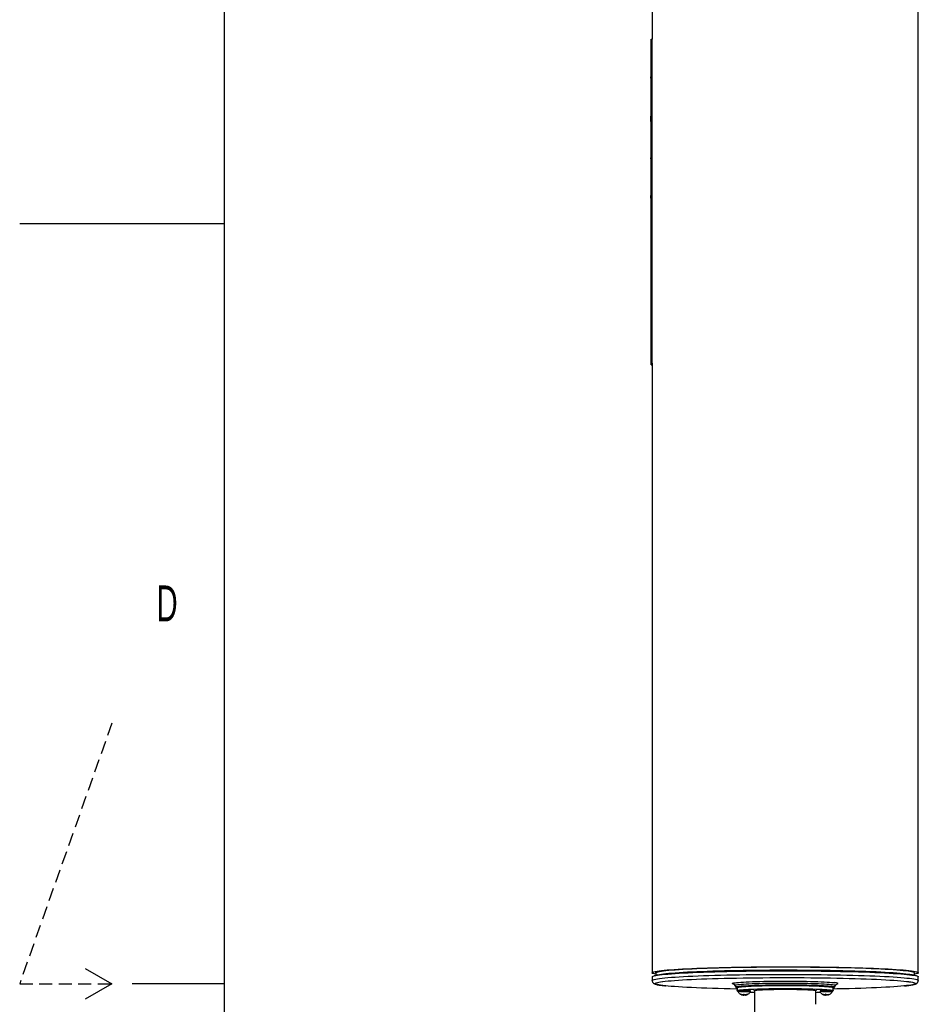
# Model space of a CAD drawing. Extents: x 0 to 8410, y 0 to 5940.
# Tile 38 of 161: x 0 to 878, y 2950 to 3912. Entities that reach past the tile are written whole.
import ezdxf

# ---------------------------------------------------------------- set-up
doc = ezdxf.new("R2010")
doc.units = 0
doc.header["$LTSCALE"] = 10
doc.linetypes.add('HIDDEN', pattern=[1.905, 1.27, -0.635])
doc.layers.get('0').update_dxf_attribs({"linetype": 'CONTINUOUS'})
doc.styles.add('SLDTEXTSTYLE0', font='TXT', dxfattribs={"width": 0.605})

msp = doc.modelspace()

# ---------------------------------------------------------------- linework, layer by layer
at = {"color": 7, "linetype": 'CONTINUOUS'}
for p, q in [((200, 100), (200, 5840)), ((617.648026, 4008.630564), (617.648026, 3892.463734)), ((877.648016, 2980.701496), (877.648016, 4008.630564)), ((616.448005, 3888.126661), (616.648039, 3888.126661)), ((616.448005, 3888.126661), (616.448005, 3882.058908)), ((616.648039, 3892.463734), (617.648026, 3892.463734)), ((616.648039, 3577.79174), (616.648039, 3892.463734)), ((617.648026, 3577.79174), (617.648026, 3892.463734)), ((616.448005, 3882.058908), (616.648039, 3882.058908)), ((616.448005, 3882.058908), (616.448005, 3855.839779)), ((616.648039, 3854.30174), (616.423031, 3854.30174)), ((616.448005, 3855.839779), (616.648039, 3855.839779)), ((616.448005, 3854.407598), (616.448005, 3855.839779)), ((616.448005, 3853.59626), (616.648039, 3853.59626)), ((616.448005, 3834.106733), (616.648039, 3834.106733)), ((616.423031, 3817.608406), (616.648039, 3817.608406)), ((616.448005, 3817.631533), (616.648039, 3817.631533)), ((616.448005, 3812.32362), (616.448005, 3817.456533)), ((616.448005, 3812.307646), (616.648039, 3812.307646)), ((616.448005, 3811.216404), (616.448005, 3808.003713)), ((616.448005, 3808.003713), (616.648039, 3808.003713)), ((616.448005, 3808.003713), (616.448005, 3800.463964)), ((616.448005, 3800.463964), (616.648039, 3800.463964)), ((616.448005, 3797.574093), (616.648039, 3797.574093)), ((616.448005, 3787.624409), (616.648039, 3787.624409)), ((616.448005, 3787.624409), (616.448005, 3784.313251)), ((616.448005, 3784.313251), (616.448005, 3776.781132)), ((616.448005, 3784.313251), (616.648039, 3784.313251)), ((616.448005, 3776.781132), (616.648039, 3776.781132)), ((616.448005, 3775.632908), (616.448005, 3776.781132)), ((616.448005, 3775.632908), (616.648039, 3775.632908)), ((616.448005, 3775.632908), (616.448005, 3769.565393)), ((616.448005, 3769.565393), (616.648039, 3769.565393)), ((616.448005, 3769.565393), (616.448005, 3762.033274)), ((616.448005, 3762.033274), (616.648039, 3762.033274)), ((616.448005, 3762.033274), (616.448005, 3751.164247)), ((616.448005, 3751.164247), (616.648039, 3751.164247)), ((616.448005, 3751.164247), (616.448005, 3747.362663)), ((616.448005, 3747.362663), (616.448005, 3739.838411)), ((616.448005, 3747.362663), (616.648039, 3747.362663)), ((616.448005, 3739.838411), (616.648039, 3739.838411)), ((616.448005, 3737.148334), (616.448005, 3739.838411)), ((616.448005, 3737.148334), (616.648039, 3737.148334)), ((616.448005, 3737.148334), (616.448005, 3731.080582)), ((616.448005, 3731.080582), (616.648039, 3731.080582)), ((616.448005, 3731.080582), (616.448005, 3720.842649)), ((0, 3712.5), (200, 3712.5)), ((616.423031, 3702.127745), (616.648039, 3702.127745)), ((616.423031, 3698.080351), (616.448005, 3698.080351)), ((616.448005, 3702.159216), (616.648039, 3702.159216)), ((616.448005, 3698.663761), (616.648039, 3698.663761)), ((616.448005, 3698.663761), (616.448005, 3692.596008)), ((616.448005, 3692.596008), (616.648039, 3692.596008)), ((616.448005, 3692.596008), (616.448005, 3675.650884)), ((616.423031, 3662.942936), (616.648039, 3662.942936)), ((616.448005, 3662.95581), (616.648039, 3662.95581)), ((616.448005, 3662.605812), (616.448005, 3662.375976)), ((616.448005, 3662.375976), (616.648039, 3662.375976)), ((616.448005, 3662.375976), (616.448005, 3660.433342)), ((616.448005, 3660.433342), (616.648039, 3660.433342)), ((616.448005, 3660.433342), (616.448005, 3658.482363)), ((616.448005, 3658.482363), (616.648039, 3658.482363)), ((616.448005, 3658.482363), (616.448005, 3650.441696)), ((616.448005, 3653.485348), (616.423031, 3653.485348)), ((616.448005, 3650.441696), (616.648039, 3650.441696)), ((616.448005, 3650.441696), (616.448005, 3644.902756)), ((616.423031, 3637.702276), (616.448005, 3637.702276)), ((616.448005, 3642.235567), (616.648039, 3642.235567)), ((616.448005, 3640.024235), (616.648039, 3640.024235)), ((616.448005, 3640.024235), (616.448005, 3636.422207)), ((616.448005, 3636.422207), (616.448005, 3631.06065)), ((616.448005, 3631.06065), (616.448005, 3621.971418)), ((616.448005, 3631.06065), (616.648039, 3631.06065)), ((616.448005, 3621.971418), (616.648039, 3621.971418)), ((616.448005, 3602.080633), (616.648039, 3602.080633)), ((616.423031, 3579.994013), (616.648039, 3579.994013)), ((616.448005, 3580.009748), (616.648039, 3580.009748)), ((616.648039, 3574.370672), (616.648039, 3577.79174)), ((616.648039, 3577.79174), (617.648026, 3577.79174)), ((617.648026, 3576.081087), (617.648026, 3577.79174)), ((616.648039, 3574.370672), (617.648026, 3574.370672)), ((617.648026, 3576.081087), (617.648026, 2980.701496)), ((64.019238, 2985), (90, 2970)), ((617.648026, 2976.700832), (617.648026, 2973.209311)), ((623.244544, 2978.685905), (619.549414, 2977.71125)), ((621.397992, 2980.701496), (621.397992, 2978.198816)), ((875.746643, 2977.71125), (872.051498, 2978.685905)), ((873.89802, 2978.198816), (873.89802, 2980.701496)), ((877.648016, 2973.209311), (877.648016, 2976.700832)), ((90, 2970), (64.019238, 2955)), ((200, 2970), (110, 2970)), ((698.599001, 2968.436171), (699.389567, 2966.745784)), ((700.64803, 2966.216614), (700.64803, 2963.219692)), ((701.648017, 2963.219692), (701.648017, 2962.220718)), ((713.648012, 2962.220718), (713.648012, 2963.219692)), ((717.64802, 2963.443925), (717.64802, 2940.921952)), ((777.648022, 2949.911048), (777.648022, 2963.443925)), ((781.64803, 2963.219692), (781.64803, 2962.220718)), ((793.648025, 2962.220718), (793.648025, 2963.219692)), ((794.648012, 2963.219692), (794.648012, 2966.216614)), ((795.906474, 2966.745784), (796.697041, 2968.436171)), ((705.382963, 2959.052135), (705.382963, 2959.263255)), ((709.913065, 2959.501316), (709.913065, 2959.116151)), ((785.382976, 2959.052135), (785.382976, 2959.263255)), ((789.913078, 2959.501316), (789.913078, 2959.116151))]:
    msp.add_line(p, q, dxfattribs=at)
at = {"color": 8, "linetype": 'CONTINUOUS'}
for p, q in [((616.448005, 3811.948826), (616.648039, 3811.948826)), ((616.448005, 3811.216404), (616.648039, 3811.216404)), ((616.448005, 3720.842649), (616.648039, 3720.842649)), ((616.448005, 3715.370943), (616.648039, 3715.370943)), ((616.448005, 3675.650884), (616.648039, 3675.650884)), ((616.448005, 3644.902756), (616.648039, 3644.902756)), ((616.448005, 3636.422207), (616.648039, 3636.422207)), ((795.917442, 2966.792752), (795.906474, 2966.745784)), ((796.708187, 2968.483855), (796.697279, 2968.436648))]:
    msp.add_line(p, q, dxfattribs=at)
at = {"color": 7, "linetype": 'HIDDEN'}
for p, q in [((90, 3224.571429), (0, 2970)), ((0, 2970), (90, 2970))]:
    msp.add_line(p, q, dxfattribs=at)
at = {"color": 7, "linetype": 'CONTINUOUS', "flags": 128}
for points in [[(617.648026, 2976.700832), (617.691835, 2976.854731), (618.042191, 2977.162172), (618.74189, 2977.468421), (619.789144, 2977.772643), (621.181091, 2978.073885), (622.913947, 2978.371431), (624.983063, 2978.664448), (627.382865, 2978.952219), (630.106887, 2979.23391), (633.147766, 2979.508807), (636.497309, 2979.776074), (640.146514, 2980.034997), (644.085517, 2980.285098), (648.303708, 2980.525424), (652.789732, 2980.755498), (657.53146, 2980.974604), (662.516137, 2981.182148), (667.730292, 2981.377651), (673.159917, 2981.560518), (678.790321, 2981.730391), (684.606364, 2981.886556), (690.592369, 2982.028891), (696.732184, 2982.156684), (703.009238, 2982.269933), (709.406634, 2982.368042), (715.907147, 2982.451011), (722.493222, 2982.518365), (729.147097, 2982.570102), (735.850861, 2982.605984), (742.586394, 2982.626011), (749.335607, 2982.629945), (756.08026, 2982.618024), (762.802174, 2982.59001), (769.483259, 2982.54626), (776.105454, 2982.486655), (782.650938, 2982.411434), (789.102068, 2982.320954), (795.441439, 2982.215216), (801.651975, 2982.094576), (807.716926, 2981.959512), (813.619932, 2981.810142), (819.345077, 2981.647064), (824.876984, 2981.470754), (830.200663, 2981.281449), (835.301807, 2981.079866), (840.166619, 2980.866362), (844.782045, 2980.641772), (849.135628, 2980.406453), (853.215595, 2980.161239), (857.010981, 2979.906608), (860.511532, 2979.643394), (863.707831, 2979.372193), (866.591265, 2979.093839), (869.154026, 2978.809048), (871.38926, 2978.518535), (873.290887, 2978.223135), (874.853795, 2977.923681), (876.073798, 2977.62077), (876.947572, 2977.315595), (877.472793, 2977.008631), (877.648016, 2976.700832)], [(621.397992, 2979.287555), (620.104929, 2979.554107), (618.971249, 2979.857613), (618.184408, 2980.163385), (617.746612, 2980.470588), (617.658993, 2980.778505), (617.92179, 2981.086065), (618.534287, 2981.392671), (619.494876, 2981.69749), (620.800992, 2981.999447), (622.449001, 2982.298066), (624.434551, 2982.592275), (626.752248, 2982.881476), (629.395863, 2983.164718), (632.358273, 2983.441402), (635.631462, 2983.710577), (639.206668, 2983.971764), (643.074175, 2984.22413), (647.223612, 2984.46696), (651.643773, 2984.699537), (656.322738, 2984.921505), (661.247899, 2985.132028), (666.405996, 2985.330631), (671.78311, 2985.516717), (677.364727, 2985.689809), (683.135798, 2985.84943), (689.080795, 2985.995223), (695.183715, 2986.126711), (701.428016, 2986.243655), (707.796951, 2986.345579), (714.273324, 2986.432363), (720.83964, 2986.503651), (727.478256, 2986.559321), (734.171232, 2986.599137), (740.900537, 2986.623098), (747.648021, 2986.631085)], [(621.397992, 2980.701496), (621.44204, 2980.853488), (621.793767, 2981.157114), (622.496327, 2981.459429), (623.547664, 2981.759598), (624.944916, 2982.056906), (626.684149, 2982.350399), (628.760537, 2982.639243), (631.168296, 2982.922723), (633.900692, 2983.200003), (636.950126, 2983.47037), (640.308102, 2983.732988), (643.965264, 2983.987142), (647.91139, 2984.232117), (652.135482, 2984.467317), (656.625827, 2984.692027), (661.369851, 2984.905531), (666.354319, 2985.107352), (671.565404, 2985.296895), (676.988532, 2985.473682), (682.608595, 2985.637118), (688.409945, 2985.786726), (694.376399, 2985.922267), (700.491329, 2986.043264), (706.737687, 2986.14936), (713.098069, 2986.240198), (719.554742, 2986.315657), (726.089736, 2986.375501), (732.684811, 2986.419489), (739.32158, 2986.447503), (745.981564, 2986.459543), (752.646198, 2986.45549), (759.296914, 2986.435463), (765.915146, 2986.399462), (772.482445, 2986.347486), (778.980544, 2986.279895), (785.391321, 2986.196687), (791.696896, 2986.09822), (797.879686, 2985.984613), (803.922495, 2985.856344), (809.808423, 2985.713651), (815.521141, 2985.557129), (821.044644, 2985.386898), (826.363614, 2985.203673), (831.463178, 2985.007932), (836.329123, 2984.80015), (840.947887, 2984.581043), (845.306625, 2984.350969), (849.393179, 2984.110882), (853.196134, 2983.861138), (856.704911, 2983.602692), (859.909733, 2983.33614), (862.801661, 2983.062198), (865.372648, 2982.781698), (867.615482, 2982.495477), (869.523963, 2982.204129), (871.092757, 2981.908609), (872.317483, 2981.609871), (873.194744, 2981.30839), (873.722082, 2981.00536), (873.89802, 2980.701496)], [(623.244544, 2978.685905), (623.547664, 2978.762676), (624.944916, 2979.059984), (626.684149, 2979.353477), (628.760537, 2979.642321), (631.168296, 2979.925801), (633.900692, 2980.203201), (636.950126, 2980.473449), (640.308102, 2980.736067), (643.965264, 2980.990221), (647.91139, 2981.235315), (652.135482, 2981.470396), (656.625827, 2981.695105), (661.369851, 2981.908609), (666.354319, 2982.110431), (671.565404, 2982.300093), (676.988532, 2982.476761), (682.608595, 2982.640197), (688.409945, 2982.789924), (694.376399, 2982.925464), (700.491329, 2983.046343), (706.737687, 2983.152439), (713.098069, 2983.243396), (719.554742, 2983.318736), (726.089736, 2983.378579), (732.684811, 2983.422567), (739.32158, 2983.450581), (745.981564, 2983.462622), (752.646198, 2983.458688), (759.296914, 2983.43866), (765.915146, 2983.40254), (772.482445, 2983.350684), (778.980544, 2983.282973), (785.391321, 2983.199765), (791.696896, 2983.101298), (797.879686, 2982.987692), (803.922495, 2982.859423), (809.808423, 2982.716848), (815.521141, 2982.560207), (821.044644, 2982.390096), (826.363614, 2982.206871), (831.463178, 2982.011129), (836.329123, 2981.803347), (840.947887, 2981.584122), (845.306625, 2981.354167), (849.393179, 2981.11396), (853.196134, 2980.864336), (856.704911, 2980.605771), (859.909733, 2980.339219), (862.801661, 2980.065276), (865.372648, 2979.784777), (867.615482, 2979.498555), (869.523963, 2979.207208), (871.092757, 2978.911807), (872.051498, 2978.685905)], [(747.648021, 2986.631085), (754.395505, 2986.623098), (761.12481, 2986.599137), (767.817786, 2986.559321), (774.456402, 2986.503651), (781.022718, 2986.432363), (787.49909, 2986.345579), (793.868025, 2986.243655), (800.112327, 2986.126711), (806.215247, 2985.995223), (812.160244, 2985.84943), (817.931315, 2985.689809), (823.512932, 2985.516717), (828.890046, 2985.330631), (834.048142, 2985.132028), (838.973304, 2984.921505), (843.652269, 2984.699537), (848.07243, 2984.46696), (852.221867, 2984.22413), (856.089374, 2983.971764), (859.66458, 2983.710577), (862.937769, 2983.441402), (865.900179, 2983.164718), (868.543794, 2982.881476), (870.861491, 2982.592275), (872.847041, 2982.298066), (874.495079, 2981.999447), (875.801136, 2981.69749), (876.76174, 2981.392671), (877.374267, 2981.086065), (877.637064, 2980.778505), (877.549445, 2980.470588), (877.111634, 2980.163385), (876.324808, 2979.857613), (875.191098, 2979.554107), (873.89802, 2979.287555)], [(627.915611, 2972.143938), (628.054281, 2972.1617), (630.476346, 2972.446849), (633.224984, 2972.725798), (636.292537, 2972.997715), (639.670452, 2973.261883), (643.34931, 2973.517587), (647.31889, 2973.763992), (651.568105, 2974.000623), (656.085094, 2974.226643), (660.85728, 2974.441459), (665.871402, 2974.644472), (671.113422, 2974.835088), (676.568767, 2975.012948), (682.222208, 2975.177337), (688.058039, 2975.327899), (694.059929, 2975.464274), (700.211188, 2975.585868), (706.49465, 2975.692679), (712.892821, 2975.783994), (719.387849, 2975.85993), (725.961676, 2975.920131), (732.595911, 2975.964357), (739.272138, 2975.99261), (745.97167, 2976.00465), (752.675881, 2976.000597), (759.366115, 2975.98045), (766.023656, 2975.944211), (772.629967, 2975.891997), (779.166689, 2975.823929), (785.615524, 2975.740244), (791.958561, 2975.641181), (798.178097, 2975.526978), (804.256787, 2975.397875), (810.177704, 2975.254347), (815.924337, 2975.096871), (821.480682, 2974.925687), (826.831212, 2974.741389), (831.961086, 2974.544455), (836.855938, 2974.335481), (841.50215, 2974.114944), (845.886787, 2973.883559), (849.9976, 2973.642041), (853.823146, 2973.390867), (857.352784, 2973.130872), (860.57665, 2972.862651), (863.485744, 2972.587158), (866.071989, 2972.30499), (868.159016, 2972.040345)], [(701.366802, 2971.271445), (702.1104, 2971.336414), (704.30099, 2971.504142), (706.787696, 2971.663048), (709.55353, 2971.81194), (712.579569, 2971.949984), (715.845158, 2972.076108), (719.328006, 2972.189595), (723.004302, 2972.289492), (726.84892, 2972.375204), (730.835637, 2972.446133), (734.937211, 2972.501923), (739.1256, 2972.541978), (743.372192, 2972.566058), (747.648021, 2972.574164), (751.923849, 2972.566058), (756.170442, 2972.541978), (760.358831, 2972.501923), (764.460405, 2972.446133), (768.447121, 2972.375204), (772.29174, 2972.289492), (775.968035, 2972.189595), (779.450884, 2972.076108), (782.716473, 2971.949984), (785.742512, 2971.81194), (788.508346, 2971.663048), (790.995052, 2971.504142), (793.185642, 2971.336414), (795.065155, 2971.161057), (796.072175, 2971.048643)], [(700.64803, 2964.830925), (700.211188, 2964.838912), (694.059929, 2964.960505), (688.058039, 2965.096881), (682.222208, 2965.247442), (676.568767, 2965.411832), (671.113422, 2965.589692), (665.871402, 2965.780308), (660.85728, 2965.983321), (656.085094, 2966.198136), (651.568105, 2966.424157), (647.31889, 2966.660787), (643.34931, 2966.907193), (639.670452, 2967.162897), (636.292537, 2967.427065), (633.224984, 2967.698981), (630.966684, 2967.92524)], [(700.562825, 2966.450383), (700.678816, 2966.494729), (701.376905, 2966.677834), (702.417543, 2966.857602), (703.793069, 2967.032601), (705.493292, 2967.201521), (707.505604, 2967.363169), (709.815135, 2967.516233), (712.404748, 2967.65988), (715.255281, 2967.79268), (718.345632, 2967.913796), (721.652945, 2968.022515), (725.152721, 2968.117763), (728.819033, 2968.198826), (732.62476, 2968.265344), (736.541709, 2968.316724), (740.540882, 2968.352486), (744.592687, 2968.372394), (748.667081, 2968.376448), (752.733966, 2968.364407), (756.76318, 2968.336512), (760.724922, 2968.293001), (764.589836, 2968.233992), (768.329313, 2968.160083), (771.915665, 2968.071749), (775.322368, 2967.969825), (778.524181, 2967.854788), (781.497379, 2967.727591), (784.219971, 2967.589309), (786.671808, 2967.440893), (788.834711, 2967.283298), (790.692707, 2967.117836), (792.231997, 2966.945698), (793.441226, 2966.768195), (794.311395, 2966.586639), (794.736704, 2966.448953)], [(700.64803, 2966.216614), (700.826874, 2966.403415), (701.362064, 2966.588785), (702.249517, 2966.771414), (703.482469, 2966.949751), (705.051561, 2967.122604), (706.944814, 2967.288424), (709.147861, 2967.446138), (711.643925, 2967.594554), (714.413991, 2967.732479), (717.436989, 2967.858841), (720.689943, 2967.972686), (724.148025, 2968.073179), (727.784952, 2968.159487), (731.573065, 2968.231012), (735.483518, 2968.287279), (739.486565, 2968.32781), (743.551692, 2968.352248), (747.648021, 2968.360354), (751.74435, 2968.352248), (755.809476, 2968.32781), (759.812524, 2968.287279), (763.722976, 2968.231012), (767.51109, 2968.159487), (771.148016, 2968.073179), (774.606099, 2967.972686), (777.859052, 2967.858841), (780.882051, 2967.732479), (783.652117, 2967.594554), (786.148181, 2967.446138), (788.351228, 2967.288424), (790.24448, 2967.122604), (791.813573, 2966.949751), (793.046524, 2966.771414), (793.933978, 2966.588785), (794.469168, 2966.403415), (794.648012, 2966.216614)], [(700.64803, 2963.219692), (700.826874, 2963.406493), (701.362064, 2963.591983), (702.249517, 2963.774492), (703.482469, 2963.952948), (705.051561, 2964.125683), (706.944814, 2964.291622), (709.147861, 2964.449336), (711.643925, 2964.597632), (714.413991, 2964.735557), (717.436989, 2964.861919), (720.689943, 2964.975764), (724.148025, 2965.076258), (727.784952, 2965.162565), (731.573065, 2965.23421), (735.483518, 2965.290477), (739.486565, 2965.330889), (743.551692, 2965.355326), (747.648021, 2965.363433), (751.74435, 2965.355326), (755.809476, 2965.330889), (759.812524, 2965.290477), (763.722976, 2965.23421), (767.51109, 2965.162565), (771.148016, 2965.076258), (774.606099, 2964.975764), (777.859052, 2964.861919), (780.882051, 2964.735557), (783.652117, 2964.597632), (786.148181, 2964.449336), (788.351228, 2964.291622), (790.24448, 2964.125683), (791.813573, 2963.952948), (793.046524, 2963.774492), (793.933978, 2963.591983), (794.469168, 2963.406493), (794.648012, 2963.219692), (794.469168, 2963.032891), (793.933978, 2962.847401), (793.679585, 2962.786724)], [(703.922977, 2962.435295), (705.209752, 2962.470819), (706.649741, 2962.490608), (708.152434, 2962.493469), (709.623446, 2962.479164), (710.970333, 2962.448646), (712.108453, 2962.403824), (712.966343, 2962.347438), (713.490029, 2962.283065), (713.646641, 2962.214877), (713.646015, 2962.213685)], [(717.248013, 2963.219692), (717.426231, 2963.369657), (717.958769, 2963.517715), (718.839368, 2963.662435), (720.057716, 2963.80191), (721.599569, 2963.93459), (723.446807, 2964.058806), (725.577762, 2964.173247), (727.967491, 2964.276482), (730.58792, 2964.36732), (733.408412, 2964.444806), (736.395826, 2964.507868), (739.515146, 2964.55579), (742.729863, 2964.588096), (746.002188, 2964.604308), (749.293854, 2964.604308), (752.566179, 2964.588096), (755.780896, 2964.55579), (758.900216, 2964.507868), (761.88763, 2964.444806), (764.708122, 2964.36732), (767.328551, 2964.276482), (769.71828, 2964.173247), (771.849235, 2964.058806), (773.696473, 2963.93459), (775.238325, 2963.80191), (776.456674, 2963.662435), (777.337273, 2963.517715), (777.869811, 2963.369657), (778.048029, 2963.219692), (777.869811, 2963.069727), (777.648022, 2962.995459)], [(717.64802, 2962.995459), (717.426231, 2963.069727), (717.248013, 2963.219692)], [(783.92299, 2962.435295), (785.209765, 2962.470819), (786.649724, 2962.490608), (788.152447, 2962.493469), (789.623459, 2962.479164), (790.970346, 2962.448646), (792.108467, 2962.403824), (792.966326, 2962.347438), (793.490043, 2962.283065), (793.646654, 2962.214877), (793.646028, 2962.213685)], [(863.945504, 2967.884828), (863.485744, 2967.837622), (860.57665, 2967.562129), (857.352784, 2967.293908), (853.823146, 2967.033913), (849.9976, 2966.782739), (845.886787, 2966.541221), (841.50215, 2966.309835), (836.855938, 2966.089298), (831.961086, 2965.880324), (826.831212, 2965.68339), (821.480682, 2965.499093), (815.924337, 2965.327908), (810.177704, 2965.170433), (804.256787, 2965.026905), (798.178097, 2964.89792), (794.648012, 2964.830925)]]:
    msp.add_lwpolyline(points, dxfattribs=at)
at = {"color": 8, "linetype": 'CONTINUOUS', "flags": 128}
for points in [[(617.648026, 2973.209669), (617.691835, 2973.363211), (618.042191, 2973.670651), (618.74189, 2973.9769), (619.789144, 2974.281003), (621.181091, 2974.582245), (622.913947, 2974.879791), (624.983063, 2975.172927), (627.382865, 2975.460698), (630.106887, 2975.74239), (633.147766, 2976.017167), (636.497309, 2976.284553), (640.146514, 2976.543476), (644.085517, 2976.793458), (648.303708, 2977.033903), (652.789732, 2977.263858), (657.53146, 2977.482964), (662.516137, 2977.690627), (667.730292, 2977.88613), (673.159917, 2978.068997), (678.790321, 2978.238751), (684.606364, 2978.395035), (690.592369, 2978.537251), (696.732184, 2978.665163), (703.009238, 2978.778412), (709.406634, 2978.876521), (715.907147, 2978.959491), (722.493222, 2979.026844), (729.147097, 2979.078581), (735.850861, 2979.114463), (742.586394, 2979.134371), (749.335607, 2979.138424), (756.08026, 2979.126384), (762.802174, 2979.098489), (769.483259, 2979.05462), (776.105454, 2978.995134), (782.650938, 2978.919913), (789.102068, 2978.829314), (795.441439, 2978.723575), (801.651975, 2978.603055), (807.716926, 2978.467872), (813.619932, 2978.318621), (819.345077, 2978.155543), (824.876984, 2977.979113), (830.200663, 2977.789928), (835.301807, 2977.588226), (840.166619, 2977.374842), (844.782045, 2977.150251), (849.135628, 2976.914932), (853.215595, 2976.669719), (857.010981, 2976.415088), (860.511532, 2976.151873), (863.707831, 2975.880672), (866.591265, 2975.602319), (869.154026, 2975.317528), (871.38926, 2975.027015), (873.290887, 2974.731614), (874.853795, 2974.432041), (876.073798, 2974.129249), (876.947572, 2973.823954), (877.472793, 2973.516991), (877.648016, 2973.209311)], [(630.966684, 2967.92524), (630.476346, 2967.977931), (628.054281, 2968.263079), (625.965556, 2968.553712), (624.215981, 2968.848993), (622.810444, 2969.14797), (621.752819, 2969.449927), (621.046146, 2969.754149), (620.692273, 2970.059444), (620.692273, 2970.365335), (621.046146, 2970.67075), (621.752819, 2970.974852), (622.810444, 2971.27681), (624.215981, 2971.575906), (625.965556, 2971.871068), (627.915611, 2972.143938)], [(868.159016, 2972.040345), (868.328174, 2972.01698), (870.24798, 2971.723964), (871.826103, 2971.426775), (873.058101, 2971.126129), (873.940577, 2970.82298), (874.471029, 2970.518162), (874.648025, 2970.21239)], [(697.679361, 2969.593455), (697.454175, 2969.632675), (696.57596, 2969.823648), (696.046611, 2970.017363), (695.869764, 2970.21239), (696.046611, 2970.407416), (696.57596, 2970.601131), (697.454175, 2970.792224), (698.675265, 2970.979263), (700.230887, 2971.161057), (701.366802, 2971.271445)], [(698.598286, 2968.437721), (698.587855, 2968.483855), (698.764583, 2968.673636), (699.293544, 2968.861987), (700.170865, 2969.047715), (701.390287, 2969.229271), (702.942988, 2969.405581), (704.817792, 2969.575216), (707.0012, 2969.736983), (709.477445, 2969.88969), (712.228736, 2970.032265), (715.235194, 2970.163633), (718.475213, 2970.282962), (721.925428, 2970.389416), (725.560954, 2970.482041), (729.355624, 2970.560242), (733.28208, 2970.623543), (737.312069, 2970.671346), (741.416504, 2970.703532), (745.565852, 2970.719625), (749.73019, 2970.719625), (753.879537, 2970.703532), (757.983973, 2970.671346), (762.013962, 2970.623543), (765.940418, 2970.560242), (769.735088, 2970.482041), (773.370614, 2970.389416), (776.820829, 2970.282962), (780.060848, 2970.163633), (783.067306, 2970.032265), (785.818597, 2969.88969), (788.294842, 2969.736983), (790.47825, 2969.575216), (792.353054, 2969.405581), (793.905755, 2969.229271), (795.125177, 2969.047715), (796.002498, 2968.861987), (796.531459, 2968.673636), (796.708187, 2968.483855), (796.708187, 2968.483855)], [(699.389567, 2966.745784), (699.423304, 2966.887523), (699.780335, 2967.076232), (700.491776, 2967.262914), (701.552322, 2967.446019), (702.954163, 2967.624356), (704.6869, 2967.796494), (706.737717, 2967.961242), (709.091415, 2968.117287), (711.73056, 2968.263676), (714.635631, 2968.398978), (717.78511, 2968.522479), (721.155693, 2968.633224), (724.722406, 2968.730261), (728.458872, 2968.812992), (732.337376, 2968.880703), (736.329248, 2968.933036), (740.404924, 2968.969514), (744.534244, 2968.989899), (748.686602, 2968.993952), (752.831271, 2968.981673), (756.937554, 2968.953301), (760.975053, 2968.908836), (764.913907, 2968.848755), (768.724909, 2968.773414), (772.379895, 2968.683531), (775.851747, 2968.579461), (779.114803, 2968.462278), (782.144895, 2968.332698), (784.91958, 2968.191792), (787.418296, 2968.040397), (789.622595, 2967.879941), (791.516116, 2967.71126), (793.08485, 2967.535903), (794.317206, 2967.354943), (795.204034, 2967.16993), (795.738747, 2966.982056), (795.917442, 2966.792752), (795.917442, 2966.792752)], [(700.64803, 2965.949466), (700.328489, 2966.12363), (700.328489, 2966.309478), (700.562825, 2966.450383)], [(795.011421, 2966.216614), (794.836094, 2966.030886), (794.648012, 2965.949466)], [(794.736704, 2966.448953), (794.836094, 2966.402222), (795.011421, 2966.216614)], [(874.648025, 2970.21239), (874.471029, 2969.906737), (873.940577, 2969.6018), (873.058101, 2969.298651), (871.826103, 2968.998005), (870.24798, 2968.700816), (868.328174, 2968.4078), (866.071989, 2968.11979), (863.945504, 2967.884828)]]:
    msp.add_lwpolyline(points, dxfattribs=at)
at = {"color": 7, "linetype": 'CONTINUOUS'}
for centre, radius, start, end in [((701.8006, 2964.465783), 1.697398, 227.23275746, 265.991084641), ((703.478296, 2955.981875), 7.465649, 86.585228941, 104.191289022), ((703.442202, 2955.599177), 6.853004, 85.977087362, 105.16019331), ((707.564001, 2907.966521), 55.587121, 83.716388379, 93.755631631), ((783.478268, 2955.982311), 7.465216, 86.584714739, 104.191803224), ((783.442177, 2955.599568), 6.852616, 85.976540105, 105.160740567), ((787.564005, 2907.966122), 55.587519, 83.716424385, 93.755595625), ((732.53201, 3358.600371), 397.309783, 267.228119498, 267.853087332), ((762.949898, 3354.018789), 392.724454, 272.144855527, 272.791081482)]:
    msp.add_arc(centre, radius, start, end, dxfattribs=at)
at = {"color": 8, "linetype": 'CONTINUOUS'}
for centre, radius, start, end in [((796.179032, 2964.33267), 6.716823, 61.089049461, 90.911544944), ((798.11222, 2971.607421), 1.916471, 271.134718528, 313.287968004)]:
    msp.add_arc(centre, radius, start, end, dxfattribs=at)
at = {"color": 7, "linetype": 'CONTINUOUS'}
for points, knots in [([(616.448005, 3854.232599), (616.448005, 3854.224967), (616.448005, 3854.208636), (616.448005, 3853.809097), (616.448005, 3853.59626)], [0, 0, 0, 0, 0.4672925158, 1, 1, 1, 1]), ([(616.448005, 3853.59626), (616.448005, 3853.270769), (616.448005, 3852.619858), (616.448005, 3850.943931), (616.448005, 3848.697953), (616.448005, 3845.747886), (616.448005, 3842.245728), (616.448005, 3838.272426), (616.448005, 3835.49554), (616.448005, 3834.106733)], [0, 0, 0, 0, 0.1400967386, 0.2801633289, 0.4201570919, 0.5601286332, 0.7067443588, 0.8533337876, 1, 1, 1, 1]), ([(616.448005, 3834.106733), (616.448005, 3832.921684), (616.448005, 3830.552529), (616.448005, 3827.077494), (616.448005, 3823.915038), (616.448005, 3821.224853), (616.448005, 3819.198525), (616.448005, 3817.962076), (616.448005, 3817.741747), (616.448005, 3817.631533)], [0, 0, 0, 0, 0.1400989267, 0.2800863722, 0.4200103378, 0.5600018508, 0.706563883, 0.8532159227, 1, 1, 1, 1]), ([(616.448005, 3812.307646), (616.448005, 3812.23934), (616.448005, 3812.117365), (616.448005, 3812.000324), (616.448005, 3811.948826)], [0, 0, 0, 0, 0.5600011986, 1, 1, 1, 1]), ([(616.448005, 3811.948826), (616.448005, 3811.812668), (616.448005, 3811.569527), (616.448005, 3811.324303), (616.448005, 3811.216404)], [0, 0, 0, 0, 0.5599954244, 1, 1, 1, 1]), ([(616.448005, 3800.288965), (616.448005, 3800.174096), (616.448005, 3799.300191), (616.448005, 3798.376431), (616.448005, 3797.574093)], [0, 0, 0, 0, 0.1314433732, 1, 1, 1, 1]), ([(616.448005, 3797.574093), (616.448005, 3796.768597), (616.448005, 3795.158623), (616.448005, 3792.836311), (616.448005, 3790.844035), (616.448005, 3789.231948), (616.448005, 3788.34594), (616.448005, 3787.865035), (616.448005, 3787.624409)], [0, 0, 0, 0, 0.1401375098, 0.2800980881, 0.4197936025, 0.5595906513, 0.7796364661, 1, 1, 1, 1]), ([(616.448005, 3720.842649), (616.448005, 3719.82172), (616.448005, 3717.998818), (616.448005, 3716.173833), (616.448005, 3715.370943)], [0, 0, 0, 0, 0.5600568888, 1, 1, 1, 1]), ([(616.448005, 3715.370943), (616.448005, 3714.325622), (616.448005, 3712.236351), (616.448005, 3709.264791), (616.448005, 3706.713481), (616.448005, 3704.696588), (616.448005, 3703.29635), (616.448005, 3702.417641), (616.448005, 3702.245366), (616.448005, 3702.159216)], [0, 0, 0, 0, 0.1400666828, 0.2799496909, 0.4198323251, 0.5597624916, 0.7064035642, 0.8531788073, 1, 1, 1, 1]), ([(616.448005, 3701.809217), (616.448005, 3701.692395), (616.448005, 3700.953525), (616.448005, 3699.659042), (616.448005, 3699.002594), (616.448005, 3698.663761)], [0, 0, 0, 0, 0.083297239, 0.5268324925, 1, 1, 1, 1]), ([(616.448005, 3675.650884), (616.448005, 3674.797568), (616.448005, 3673.091129), (616.448005, 3670.539325), (616.448005, 3668.023802), (616.448005, 3665.826307), (616.448005, 3664.212446), (616.448005, 3663.200432), (616.448005, 3663.037388), (616.448005, 3662.95581)], [0, 0, 0, 0, 0.1402775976, 0.2805233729, 0.4204814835, 0.5601279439, 0.7066229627, 0.8532124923, 1, 1, 1, 1]), ([(616.448005, 3644.902756), (616.448005, 3644.374953), (616.448005, 3643.432515), (616.448005, 3642.601279), (616.448005, 3642.235567)], [0, 0, 0, 0, 0.5600389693, 1, 1, 1, 1]), ([(616.448005, 3642.235567), (616.448005, 3641.842401), (616.448005, 3641.140265), (616.448005, 3640.365267), (616.448005, 3640.024235)], [0, 0, 0, 0, 0.5599574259, 1, 1, 1, 1]), ([(616.448005, 3621.796181), (616.448005, 3621.681121), (616.448005, 3621.07958), (616.448005, 3619.152353), (616.448005, 3615.897874), (616.448005, 3611.769024), (616.448005, 3607.042289), (616.448005, 3603.734648), (616.448005, 3602.080633)], [0, 0, 0, 0, 0.0439705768, 0.2298829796, 0.415735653, 0.6103957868, 0.8051750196, 1, 1, 1, 1]), ([(616.448005, 3602.080633), (616.448005, 3600.581148), (616.448005, 3597.582994), (616.448005, 3593.142841), (616.448005, 3588.956747), (616.448005, 3585.302505), (616.448005, 3582.382621), (616.448005, 3580.493807), (616.448005, 3580.171151), (616.448005, 3580.009748)], [0, 0, 0, 0, 0.1401774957, 0.2802786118, 0.4202785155, 0.5602590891, 0.7068114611, 0.8533377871, 1, 1, 1, 1]), ([(617.686232, 2973.210742), (617.675534, 2973.092), (617.634696, 2972.638755), (617.893157, 2971.890231), (618.31594, 2971.17009), (618.816212, 2970.65094), (619.344847, 2970.25729), (619.959326, 2969.92129), (620.808576, 2969.579095), (621.947587, 2969.250716), (623.517609, 2968.912314), (625.35634, 2968.598048), (627.532871, 2968.296586), (629.299648, 2968.079478), (630.438677, 2967.963846), (630.672177, 2967.940142)], [0, 0, 0, 0, 0.0139326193, 0.0531818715, 0.0917769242, 0.1325401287, 0.1796764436, 0.2393297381, 0.3226911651, 0.456172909, 0.5820456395, 0.7159371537, 0.8433011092, 0.9678769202, 1, 1, 1, 1]), ([(864.233693, 2967.899134), (864.473558, 2967.922992), (865.616897, 2968.036715), (867.381543, 2968.248543), (869.521069, 2968.53594), (871.367998, 2968.837165), (872.971165, 2969.16051), (874.277141, 2969.508489), (875.25643, 2969.873601), (876.018245, 2970.293337), (876.614382, 2970.76842), (877.111587, 2971.356227), (877.545904, 2972.17497), (877.613316, 2972.857819), (877.648016, 2973.209311)], [0, 0, 0, 0, 0.0319164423, 0.1521323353, 0.2730759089, 0.3952603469, 0.5197781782, 0.6493885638, 0.7637765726, 0.834728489, 0.8810298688, 0.9219316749, 0.9598147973, 1, 1, 1, 1]), ([(697.319915, 2969.733526), (697.313338, 2969.735717), (697.293755, 2969.742238), (697.427131, 2969.688468), (697.716994, 2969.526268), (698.111201, 2969.175613), (698.46899, 2968.774503), (698.578819, 2968.443051), (698.600849, 2968.376567)], [0, 0, 0, 0, 0.127397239, 0.3793060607, 0.5856901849, 0.7712789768, 0.9541220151, 1, 1, 1, 1]), ([(699.430158, 2966.697027), (699.436607, 2966.675214), (699.494077, 2966.480835), (699.742635, 2966.313722), (700.031556, 2966.106895), (700.281234, 2966.004385), (700.506836, 2965.949289), (700.572988, 2965.933134)], [0, 0, 0, 0, 0.0261793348, 0.2332849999, 0.4796684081, 0.8474280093, 1, 1, 1, 1]), ([(701.686671, 2962.177564), (701.712115, 2962.123179), (701.907292, 2961.706004), (702.436843, 2961.048678), (703.220425, 2960.252941), (704.062688, 2959.655239), (704.764173, 2959.268651), (705.191735, 2959.117033), (705.323985, 2959.070136)], [0, 0, 0, 0, 0.036828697, 0.2825023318, 0.5108861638, 0.7217839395, 0.913945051, 1, 1, 1, 1]), ([(710.136255, 2959.139516), (710.300202, 2959.202603), (710.925902, 2959.443372), (711.848802, 2960.053101), (712.815865, 2960.989744), (713.394674, 2961.700166), (713.59416, 2962.137778), (713.612785, 2962.178637)], [0, 0, 0, 0, 0.1118331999, 0.4268071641, 0.693788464, 0.9714097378, 1, 1, 1, 1]), ([(781.686654, 2962.177564), (781.712098, 2962.123179), (781.907277, 2961.705998), (782.436858, 2961.048686), (783.220435, 2960.252951), (784.062675, 2959.65523), (784.764157, 2959.268652), (785.191719, 2959.117033), (785.323968, 2959.070136)], [0, 0, 0, 0, 0.0368287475, 0.2825062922, 0.510890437, 0.7217835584, 0.9139449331, 1, 1, 1, 1]), ([(790.136268, 2959.139516), (790.300205, 2959.202604), (790.925896, 2959.44339), (791.848813, 2960.053089), (792.815877, 2960.989745), (793.394687, 2961.700165), (793.594173, 2962.137778), (793.612798, 2962.178637)], [0, 0, 0, 0, 0.1118273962, 0.4268068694, 0.6937883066, 0.9714097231, 1, 1, 1, 1]), ([(794.744154, 2965.939929), (794.816201, 2965.957451), (795.044181, 2966.012897), (795.307989, 2966.154908), (795.651585, 2966.312695), (795.819126, 2966.627648), (795.868208, 2966.719915)], [0, 0, 0, 0, 0.17132862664, 0.54214150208, 0.86586777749, 1, 1, 1, 1]), ([(796.704402, 2968.390991), (796.767167, 2968.53467), (796.931454, 2968.910747), (797.302823, 2969.29389), (797.650245, 2969.568669), (797.893581, 2969.699708), (798.004343, 2969.742918), (797.986522, 2969.737026), (797.980984, 2969.735195)], [0, 0, 0, 0, 0.1062454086, 0.27809651, 0.4550795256, 0.6527071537, 0.8920930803, 1, 1, 1, 1]), ([(707.138082, 2959.78873), (707.07565, 2959.628126), (706.967476, 2959.349855), (706.508422, 2959.151204), (705.96037, 2959.124857), (705.326342, 2959.255593), (704.794179, 2959.465503), (704.492359, 2959.634607), (704.394301, 2959.689547)], [0, 0, 0, 0, 0.2355525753, 0.4081316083, 0.5811298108, 0.7450623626, 0.9171736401, 1, 1, 1, 1]), ([(704.394301, 2959.689547), (704.608585, 2959.531623), (704.979857, 2959.258), (705.29263, 2959.069318), (705.409993, 2959.010637), (705.38031, 2959.050381), (705.379, 2959.052135)], [0, 0, 0, 0, 0.399859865, 0.6928025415, 0.9864430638, 1, 1, 1, 1]), ([(705.577632, 2959.224035), (705.636112, 2959.195773), (705.899848, 2959.068317), (706.448352, 2958.971891), (707.10181, 2958.947006), (707.650829, 2959.072854), (707.98256, 2959.266418), (708.114944, 2959.422215), (708.157947, 2959.472825)], [0, 0, 0, 0, 0.060436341, 0.2725599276, 0.4851879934, 0.6866763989, 0.8982196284, 1, 1, 1, 1]), ([(710.39181, 2959.72984), (710.116739, 2959.578128), (709.640154, 2959.315274), (708.851205, 2959.149382), (708.193361, 2959.154921), (707.645457, 2959.316866), (707.313424, 2959.549447), (707.181077, 2959.730056), (707.138082, 2959.78873)], [0, 0, 0, 0, 0.2355718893, 0.4081484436, 0.5811417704, 0.745076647, 0.9171836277, 1, 1, 1, 1]), ([(708.368232, 2959.180524), (708.382697, 2959.15705), (708.453838, 2959.041604), (708.798161, 2958.97261), (709.318097, 2958.970873), (709.724058, 2959.083827), (709.913065, 2959.136416)], [0, 0, 0, 0, 0.0815197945, 0.4009231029, 0.7210816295, 1, 1, 1, 1]), ([(710.139652, 2959.131171), (710.097212, 2959.111772), (709.951163, 2959.045012), (709.887038, 2959.087306), (709.965514, 2959.254253), (710.167511, 2959.492155), (710.336813, 2959.671561), (710.39181, 2959.72984)], [0, 0, 0, 0, 0.1069260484, 0.3679648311, 0.6153335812, 0.8750429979, 1, 1, 1, 1]), ([(787.138095, 2959.78873), (787.075666, 2959.628125), (786.967497, 2959.349851), (786.508403, 2959.151206), (785.960355, 2959.124855), (785.326327, 2959.255596), (784.794166, 2959.465492), (784.492362, 2959.634607), (784.394314, 2959.689547)], [0, 0, 0, 0, 0.2355531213, 0.4081366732, 0.5811352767, 0.7450682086, 0.917179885, 1, 1, 1, 1]), ([(784.394314, 2959.689547), (784.608588, 2959.531622), (784.979844, 2959.257997), (785.292602, 2959.069318), (785.410007, 2959.010637), (785.380323, 2959.050381), (785.379013, 2959.052135)], [0, 0, 0, 0, 0.3998544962, 0.692798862, 0.9864429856, 1, 1, 1, 1]), ([(785.577645, 2959.224035), (785.636125, 2959.195774), (785.899852, 2959.068322), (786.448346, 2958.971887), (787.101796, 2958.947008), (787.650842, 2959.07285), (787.982573, 2959.266418), (788.114957, 2959.422215), (788.15796, 2959.472825)], [0, 0, 0, 0, 0.060436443, 0.2725516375, 0.4851800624, 0.6866758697, 0.8982194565, 1, 1, 1, 1]), ([(790.391793, 2959.72984), (790.116732, 2959.578127), (789.640151, 2959.315263), (788.851198, 2959.149386), (788.193347, 2959.154917), (787.645469, 2959.316871), (787.313437, 2959.549447), (787.18109, 2959.730056), (787.138095, 2959.78873)], [0, 0, 0, 0, 0.2355666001, 0.4081511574, 0.5811453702, 0.7450753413, 0.9171832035, 1, 1, 1, 1]), ([(788.368245, 2959.180524), (788.382711, 2959.15705), (788.453852, 2959.041606), (788.79814, 2958.972608), (789.318088, 2958.970876), (789.724061, 2959.083827), (789.913078, 2959.136416)], [0, 0, 0, 0, 0.0815194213, 0.4009136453, 0.7210707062, 1, 1, 1, 1]), ([(790.139666, 2959.131171), (790.097213, 2959.111772), (789.951125, 2959.045014), (789.887083, 2959.087304), (789.965468, 2959.254258), (790.16754, 2959.492146), (790.336809, 2959.671561), (790.391793, 2959.72984)], [0, 0, 0, 0, 0.1069305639, 0.3679676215, 0.6153350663, 0.8750482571, 1, 1, 1, 1])]:
    msp.add_open_spline(points, degree=3, knots=knots, dxfattribs=at)

# ---------------------------------------------------------------- texts
at = {"color": 7, "linetype": 'CONTINUOUS', "insert": (133.794193, 3359.004246), "char_height": 35, "attachment_point": 1, "style": 'SLDTEXTSTYLE0'}
msp.add_mtext('D', dxfattribs=at)

doc.saveas('drawing.dxf')
